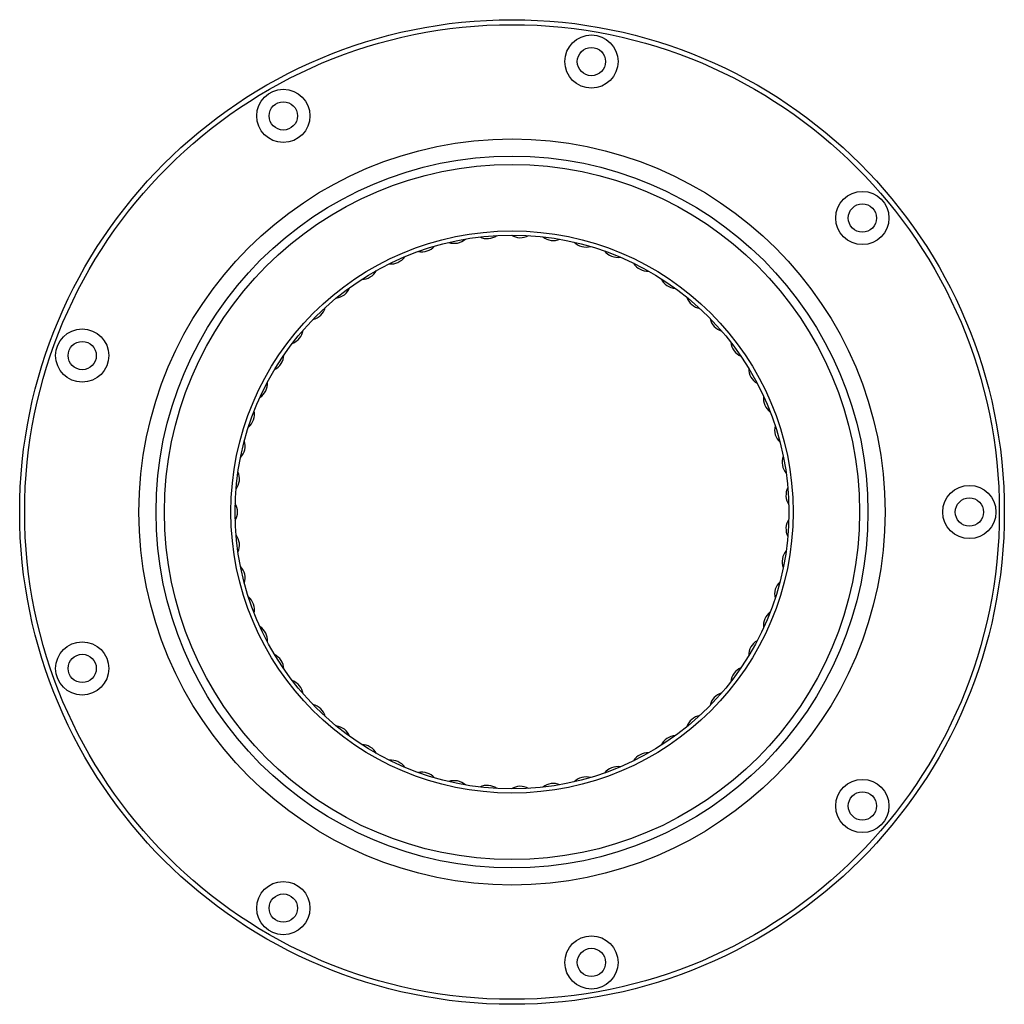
# Model space of a CAD drawing. Header units: millimetres. Extents: x -148 to 148, y -459 to -163.
import ezdxf

# ---------------------------------------------------------------- set-up
doc = ezdxf.new("R2010")
doc.units = ezdxf.units.MM

# ---------------------------------------------------------------- blocks, each defined once
blk = doc.blocks.new('4SF165-TV')
for centre, radius in [((0, 0), 148), ((0, 0), 146.5), ((23.88, 135.41), 8), ((23.88, 135.41), 4.25), ((-68.75, 119.08), 8), ((-68.75, 119.08), 4.25), ((0, 0), 112.14), ((0, 0), 107), ((0, 0), 104.5), ((105.33, 88.38), 8), ((105.33, 88.38), 4.25), ((0, 0), 84.5), ((0, 0), 83.25), ((-129.21, 47.03), 8), ((-129.21, 47.03), 4.25), ((137.5, 0), 8), ((137.5, 0), 4.25), ((-129.21, -47.03), 8), ((-129.21, -47.03), 4.25), ((105.33, -88.38), 8), ((105.33, -88.38), 4.25), ((-68.75, -119.08), 8), ((-68.75, -119.08), 4.25), ((23.88, -135.41), 8), ((23.88, -135.41), 4.25)]:
    blk.add_circle(centre, radius)
for centre, start, end in [((-7.49, 87.18), 243.9939, 305.8243), ((2.5, 87.46), 237.4484, 299.2788), ((-27.04, 83.22), 257.0848, 318.9152), ((-17.38, 85.76), 250.5393, 312.3698), ((12.45, 86.61), 230.903, 292.7334), ((22.24, 84.63), 224.3575, 286.1879), ((31.75, 81.54), 217.8121, 279.6425), ((-36.35, 79.59), 263.6302, 325.4607), ((40.83, 77.39), 211.2666, 273.097), ((-45.18, 74.93), 270.1757, 332.0061), ((49.39, 72.23), 204.7212, 266.5516), ((-53.43, 69.29), 276.7212, 338.5516), ((57.3, 66.13), 198.1757, 260.0061), ((-60.98, 62.75), 283.2666, 345.097), ((64.46, 59.17), 191.6302, 253.4607), ((-67.74, 55.39), 289.8121, 351.6425), ((70.79, 51.43), 185.0848, 246.9152), ((-73.61, 47.31), 296.3575, 358.1879), ((76.19, 43.03), 178.5393, 240.3698), ((-78.52, 38.61), 302.903, 4.7334), ((80.6, 34.06), 171.9939, 233.8243), ((-82.41, 29.4), 309.4484, 11.2788), ((83.96, 24.65), 165.4484, 227.2788), ((-85.23, 19.82), 315.9939, 17.8243), ((86.22, 14.92), 158.903, 220.7334), ((-86.93, 9.97), 322.5393, 24.3698), ((87.36, 5), 152.3575, 214.1879), ((-87.5, 0), 329.0848, 30.9152), ((87.36, -5), 145.8121, 207.6425), ((-86.93, -9.97), 335.6302, 37.4607), ((86.22, -14.92), 139.2666, 201.097), ((-85.23, -19.82), 342.1757, 44.0061), ((83.96, -24.65), 132.7212, 194.5516), ((-82.41, -29.4), 348.7212, 50.5516), ((80.6, -34.06), 126.1757, 188.0061), ((-78.52, -38.61), 355.2666, 57.097), ((76.19, -43.03), 119.6302, 181.4607), ((-73.61, -47.31), 1.8121, 63.6425), ((70.79, -51.43), 113.0848, 174.9152), ((-67.74, -55.39), 8.3575, 70.1879), ((64.46, -59.17), 106.5393, 168.3698), ((-60.98, -62.75), 14.903, 76.7334), ((57.3, -66.13), 99.9939, 161.8243), ((-53.43, -69.29), 21.4484, 83.2788), ((49.39, -72.23), 93.4484, 155.2788), ((-45.18, -74.93), 27.9939, 89.8243), ((40.83, -77.39), 86.903, 148.7334), ((-36.35, -79.59), 34.5393, 96.3698), ((31.75, -81.54), 80.3575, 142.1879), ((-27.04, -83.22), 41.0848, 102.9152), ((22.24, -84.63), 73.8121, 135.6425), ((-17.38, -85.76), 47.6302, 109.4607), ((-7.49, -87.18), 54.1757, 116.0061), ((2.5, -87.46), 60.7212, 122.5516), ((12.45, -86.61), 67.2666, 129.097)]:
    blk.add_arc(centre, 5, start, end)

msp = doc.modelspace()

# ---------------------------------------------------------------- block references
msp.add_blockref('4SF165-TV', (0, -311.42))

doc.saveas('drawing.dxf')
